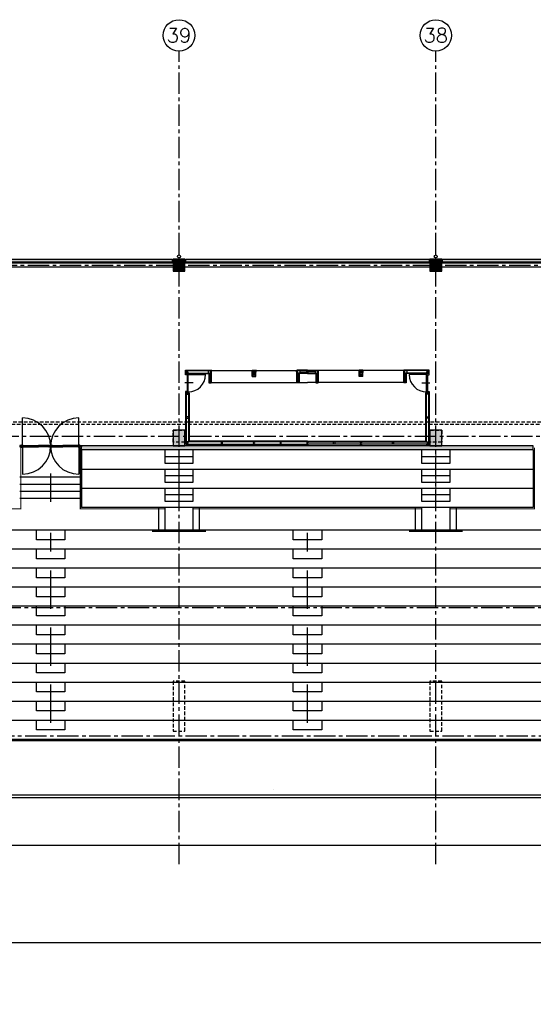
# Model space of a CAD drawing. Extents: x 2980 to 201049, y 2980 to 157420.
# Tile 51 of 78: x 107400 to 129000, y 116010 to 157420. Entities that reach past the tile are written whole.
import ezdxf
from ezdxf.enums import TextEntityAlignment as Align

# ---------------------------------------------------------------- set-up
doc = ezdxf.new("R2010")
doc.units = 0
doc.header["$LTSCALE"] = 1200
doc.linetypes.add('CENTER2', pattern=[1.125, 0.75, -0.125, 0.125, -0.125])
doc.linetypes.add('HIDDEN2', pattern=[0.1875, 0.125, -0.0625])
doc.layers.add('CIVIEL', color=8, linetype='CONTINUOUS')
doc.layers.add('STRAMIENLIJNEN', color=9, linetype='CENTER2')
doc.styles.add('5MM', font='romans', dxfattribs={"height": 1000})

msp = doc.modelspace()

# ---------------------------------------------------------------- linework, layer by layer
at = {"layer": 'CIVIEL'}
for p, q in [((113850, 147184), (103550, 147184)), ((113850, 147016), (103550, 147016)), ((124650, 147184), (114350, 147184)), ((124650, 147016), (114350, 147016)), ((135450, 147184), (125150, 147184)), ((135450, 147016), (125150, 147016)), ((114378.166, 142685.17432), (115450, 142685.17432)), ((114378.166, 142545.17432), (114378.166, 142685.17432)), ((114390.666, 142672.67432), (115437.5, 142672.67432)), ((114390.666, 142672.67432), (114390.666, 142545.17432)), ((114403.166, 142660.17432), (115425, 142660.17432)), ((114403.166, 142660.17432), (114403.166, 142535.17432)), ((114468.166, 142547.67432), (115375, 142547.67432)), ((114468.166, 142535.17432), (115375, 142535.17432)), ((114487.166, 142493.17432), (115217.166, 142493.17432)), ((115350, 142535.17432), (115350, 142150.17432)), ((115362.5, 142535.17432), (115362.5, 142162.67432)), ((115375, 142560.17432), (115375, 142175.17432)), ((115450, 142685.17432), (115450, 142150.17432)), ((115450, 142667.67432), (119050, 142667.67432)), ((115450, 142167.67432), (115450, 142667.67432)), ((117175, 142685.17432), (117325, 142685.17432)), ((117175, 142417.67432), (117175, 142685.17432)), ((117187.5, 142672.67432), (117312.5, 142672.67432)), ((117187.5, 142430.17432), (117187.5, 142672.67432)), ((117200, 142660.17432), (117300, 142660.17432)), ((117200, 142660.17432), (117200, 142442.67432)), ((117200, 142564.17432), (117200, 142564.17432)), ((117312.5, 142430.17432), (117312.5, 142672.67432)), ((117325, 142417.67432), (117325, 142685.17432)), ((119500, 142685.17432), (119050, 142685.17432)), ((119050, 142685.17432), (119050, 142150.17432)), ((119050, 142167.67432), (119050, 142667.67432)), ((119500, 142672.67432), (119062.5, 142672.67432)), ((119500, 142660.17432), (119075, 142660.17432)), ((119500, 142560.17432), (119125, 142560.17432)), ((119125, 142560.17432), (119125, 142175.17432)), ((119137.5, 142560.17432), (119137.5, 142162.67432)), ((119500, 142547.67432), (119149.80679, 142547.67432)), ((119500, 142535.17432), (119149.80679, 142535.17432)), ((119150, 142560.17432), (119150, 142150.17432)), ((119175, 142610.17432), (119500, 142610.17432)), ((119500, 142685.17432), (119950, 142685.17432)), ((119500, 142672.67432), (119937.5, 142672.67432)), ((119500, 142660.17432), (119925, 142660.17432)), ((119825, 142610.17432), (119500, 142610.17432)), ((119500, 142560.17432), (119875, 142560.17432)), ((119500, 142547.67432), (119850.19321, 142547.67432)), ((119500, 142535.17432), (119850.19321, 142535.17432)), ((119850, 142560.17432), (119850, 142150.17432)), ((119862.5, 142560.17432), (119862.5, 142162.67432)), ((119875, 142560.17432), (119875, 142175.17432)), ((119950, 142685.17432), (119950, 142150.17432)), ((121675, 142667.67432), (119950, 142667.67432)), ((119950, 142167.67432), (119950, 142667.67432)), ((121825, 142685.17432), (121675, 142685.17432)), ((121675, 142417.67432), (121675, 142685.17432)), ((121812.5, 142672.67432), (121687.5, 142672.67432)), ((121687.5, 142430.17432), (121687.5, 142672.67432)), ((121800, 142660.17432), (121700, 142660.17432)), ((121800, 142660.17432), (121800, 142442.67432)), ((121800, 142564.17432), (121800, 142564.17432)), ((121812.5, 142430.17432), (121812.5, 142672.67432)), ((121825, 142417.67432), (121825, 142685.17432)), ((123550, 142667.67432), (121825, 142667.67432)), ((124621.834, 142685.17432), (123550, 142685.17432)), ((123550, 142685.17432), (123550, 142150.17432)), ((123550, 142167.67432), (123550, 142667.67432)), ((124609.334, 142672.67432), (123562.5, 142672.67432)), ((124596.834, 142660.17432), (123575, 142660.17432)), ((123625, 142560.17432), (123625, 142175.17432)), ((124531.834, 142547.67432), (123625, 142547.67432)), ((124531.834, 142535.17432), (123625, 142535.17432)), ((123637.5, 142535.17432), (123637.5, 142162.67432)), ((123650, 142535.17432), (123650, 142150.17432)), ((124512.834, 142493.17432), (123782.834, 142493.17432)), ((124596.834, 142660.17432), (124596.834, 142535.17432)), ((124609.334, 142672.67432), (124609.334, 142545.17432)), ((124621.834, 142545.17432), (124621.834, 142685.17432)), ((114689.79406, 142140.67432), (114351.28335, 142140.67432)), ((115350, 142150.17432), (115450, 142150.17432)), ((115362.5, 142162.67432), (115437.5, 142162.67432)), ((115375, 142175.17432), (115425, 142175.17432)), ((115450, 142167.67432), (119500, 142167.67432)), ((117175, 142417.67432), (117325, 142417.67432)), ((117187.5, 142430.17432), (117312.5, 142430.17432)), ((117200, 142442.67432), (117300, 142442.67432)), ((119150, 142150.17432), (119050, 142150.17432)), ((119137.5, 142162.67432), (119062.5, 142162.67432)), ((119125, 142175.17432), (119075, 142175.17432)), ((123550, 142167.67432), (119500, 142167.67432)), ((119850, 142150.17432), (119950, 142150.17432)), ((119862.5, 142162.67432), (119937.5, 142162.67432)), ((119875, 142175.17432), (119925, 142175.17432)), ((121825, 142417.67432), (121675, 142417.67432)), ((121812.5, 142430.17432), (121687.5, 142430.17432)), ((121800, 142442.67432), (121700, 142442.67432)), ((123650, 142150.17432), (123550, 142150.17432)), ((123637.5, 142162.67432), (123562.5, 142162.67432)), ((123625, 142175.17432), (123575, 142175.17432)), ((124310.20594, 142140.67432), (124648.71665, 142140.67432)), ((114378.166, 141721.17432), (114378.166, 139565.17432)), ((114390.666, 141721.17432), (114390.666, 139565.17432)), ((114403.166, 141721.17432), (114403.166, 139565.17432)), ((114478.166, 141721.17432), (114528.166, 141721.17432)), ((114478.166, 141708.67432), (114515.666, 141708.67432)), ((114503.166, 141708.67432), (114503.166, 139665.17432)), ((114515.666, 141708.67432), (114515.666, 139677.67432)), ((114528.166, 141721.17432), (114528.166, 139690.17432)), ((124471.834, 141721.17432), (124471.834, 139690.17432)), ((124521.834, 141721.17432), (124471.834, 141721.17432)), ((124484.334, 141708.67432), (124484.334, 139677.67432)), ((124521.834, 141708.67432), (124484.334, 141708.67432)), ((124496.834, 141708.67432), (124496.834, 139665.17432)), ((124596.834, 141721.17432), (124596.834, 139565.17432)), ((124609.334, 141711.17432), (124609.334, 139565.17432)), ((124621.834, 141711.17432), (124621.834, 139565.17432)), ((107518, 139486.75), (107518, 140668.75)), ((109882, 139486.75), (109882, 140668.75)), ((114403.166, 139565.17432), (114378.166, 139565.17432)), ((119500, 139665.17432), (114503.166, 139665.17432)), ((114503.166, 139565.17432), (119500, 139565.17432)), ((119500, 139677.67432), (114515.666, 139677.67432)), ((119500, 139690.17432), (114528.166, 139690.17432)), ((119500, 139690.17432), (124471.834, 139690.17432)), ((119500, 139677.67432), (124484.334, 139677.67432)), ((119500, 139665.17432), (124496.834, 139665.17432)), ((124496.834, 139565.17432), (119500, 139565.17432)), ((124596.834, 139565.17432), (124621.834, 139565.17432)), ((107450, 139491.5), (107468, 139491.5)), ((107450, 139486.75), (107468, 139486.75)), ((107450, 139482), (107468, 139482)), ((107518, 139486.75), (107518, 138304.75)), ((107524, 139467), (107524, 139493)), ((107524, 139493), (108191, 139493)), ((107524, 139485), (108191, 139485)), ((107524, 139473), (108191, 139473)), ((107524, 139467), (108191, 139467)), ((107540, 139518.5), (108191, 139518.5)), ((107540, 139499), (107541.05796, 139493)), ((107540, 139461), (107541.05796, 139467)), ((107540, 139455), (108191, 139455)), ((108619, 139518.5), (108191, 139518.5)), ((108635, 139493), (108191, 139493)), ((108635, 139485), (108191, 139485)), ((108635, 139473), (108191, 139473)), ((108635, 139467), (108191, 139467)), ((108619, 139455), (108191, 139455)), ((108619, 139499), (108617.94204, 139493)), ((108619, 139461), (108617.94204, 139467)), ((108635, 139467), (108635, 139493)), ((108700, 139491.5), (108691, 139491.5)), ((108691, 139486.75), (108709, 139486.75)), ((108709, 139486.75), (108691, 139486.75)), ((108700, 139482), (108691, 139482)), ((108700, 139491.5), (108709, 139491.5)), ((108700, 139482), (108709, 139482)), ((108765, 139467), (108765, 139493)), ((108765, 139493), (109209, 139493)), ((108765, 139485), (109209, 139485)), ((108765, 139473), (109209, 139473)), ((108765, 139467), (109209, 139467)), ((108781, 139518.5), (109209, 139518.5)), ((108781, 139499), (108782.05796, 139493)), ((108781, 139461), (108782.05796, 139467)), ((108781, 139455), (109209, 139455)), ((109860, 139518.5), (109209, 139518.5)), ((109876, 139493), (109209, 139493)), ((109876, 139485), (109209, 139485)), ((109876, 139473), (109209, 139473)), ((109876, 139467), (109209, 139467)), ((109860, 139455), (109209, 139455)), ((109860, 139499), (109858.94204, 139493)), ((109860, 139461), (109858.94204, 139467)), ((109876, 139467), (109876, 139493)), ((109882, 139486.75), (109882, 138304.75)), ((109950, 139491.5), (109932, 139491.5)), ((109950, 139486.75), (109932, 139486.75)), ((109950, 139482), (109932, 139482)), ((110000, 139330), (110000, 139493)), ((110000, 139330), (110000, 136900)), ((117550, 139350), (117550, 139350)), ((121450, 139350), (121450, 139350)), ((129000, 139330), (129000, 139493)), ((129000, 139330), (129000, 136900)), ((114700, 139033.33333), (113500, 139033.33333)), ((125500, 139033.33333), (124300, 139033.33333)), ((107400, 138191.44922), (110000, 138191.44922)), ((114700, 138233.33333), (113500, 138233.33333)), ((125500, 138233.33333), (124300, 138233.33333)), ((107400, 137891.44922), (110000, 137891.44922)), ((107400, 137591.44922), (110000, 137591.44922)), ((107400, 137291.44922), (110000, 137291.44922)), ((114700, 137433.33333), (113500, 137433.33333)), ((125500, 137433.33333), (124300, 137433.33333)), ((113233, 136900), (113233, 135950)), ((113500, 136900), (113500, 135950)), ((114700, 135950), (114700, 136900)), ((114967, 135950), (114967, 136900)), ((124033, 136900), (124033, 135950)), ((124300, 136900), (124300, 135950)), ((125500, 135950), (125500, 136900)), ((125767, 135950), (125767, 136900)), ((157774.88675, 124800), (37770.21546, 124800)), ((157856.95463, 124700), (37790.1067, 124700)), ((150400, 118600), (97900, 118600))]:
    msp.add_line(p, q, dxfattribs=at)
for points in [[(103570, 147330), (103570, 147230), (113830, 147230), (113830, 147330)], [(113850, 147350), (113850, 146850), (114350, 146850), (114350, 147350)], [(114370, 147330), (114370, 147230), (124630, 147230), (124630, 147330)], [(124650, 147350), (124650, 146850), (125150, 146850), (125150, 147350)], [(125170, 147330), (125170, 147230), (135430, 147230), (135430, 147330)], [(114492.166, 142493.17432), (114447.166, 142493.17432), (114447.166, 142478.17432), (114378.166, 142478.17432), (114378.166, 142545.17432), (114390.666, 142545.17432), (114390.666, 142535.17432), (114492.166, 142535.17432), (114492.166, 142535.17432), (114492.166, 142535.17432)], [(114403.166, 142535.17432), (114468.166, 142535.17432), (114468.166, 142564.17432), (114403.166, 142564.17432)], [(114487.166, 141763.17432), (114487.166, 142493.17432), (114447.166, 142493.17432), (114447.166, 141763.17432)], [(115425, 142547.67432), (115425, 142660.17432), (115325, 142660.17432), (115325, 142560.17432), (115375, 142560.17432), (115375, 142547.67432)], [(117200, 142652.17432), (117235.5, 142652.17432), (117247.5, 142640.17432), (117247.5, 142584.17432), (117235.5, 142572.17432), (117200, 142572.17432)], [(117300, 142442.67432), (117300, 142492.67432), (117200, 142492.67432), (117200, 142442.67432)], [(117300, 142652.17432), (117264.5, 142652.17432), (117252.5, 142640.17432), (117252.5, 142584.17432), (117264.5, 142572.17432), (117300, 142572.17432)], [(119075, 142547.67432), (119075, 142660.17432), (119175, 142660.17432), (119175, 142560.17432), (119125, 142560.17432), (119125, 142547.67432)], [(119925, 142547.67432), (119925, 142660.17432), (119825, 142660.17432), (119825, 142560.17432), (119875, 142560.17432), (119875, 142547.67432)], [(121700, 142652.17432), (121735.5, 142652.17432), (121747.5, 142640.17432), (121747.5, 142584.17432), (121735.5, 142572.17432), (121700, 142572.17432)], [(121700, 142442.67432), (121700, 142492.67432), (121800, 142492.67432), (121800, 142442.67432)], [(121800, 142652.17432), (121764.5, 142652.17432), (121752.5, 142640.17432), (121752.5, 142584.17432), (121764.5, 142572.17432), (121800, 142572.17432)], [(123575, 142547.67432), (123575, 142660.17432), (123675, 142660.17432), (123675, 142560.17432), (123625, 142560.17432), (123625, 142547.67432)], [(124507.834, 142493.17432), (124552.834, 142493.17432), (124552.834, 142478.17432), (124621.834, 142478.17432), (124621.834, 142545.17432), (124609.334, 142545.17432), (124609.334, 142535.17432), (124507.834, 142535.17432), (124507.834, 142535.17432), (124507.834, 142535.17432)], [(124512.834, 141763.17432), (124512.834, 142493.17432), (124552.834, 142493.17432), (124552.834, 141763.17432)], [(124596.834, 142535.17432), (124531.834, 142535.17432), (124531.834, 142564.17432), (124596.834, 142564.17432)], [(115375, 142175.17432), (115375, 142275.17432), (115425, 142275.17432), (115425, 142175.17432)], [(119125, 142175.17432), (119125, 142275.17432), (119075, 142275.17432), (119075, 142175.17432)], [(119875, 142175.17432), (119875, 142275.17432), (119925, 142275.17432), (119925, 142175.17432)], [(123625, 142175.17432), (123625, 142275.17432), (123575, 142275.17432), (123575, 142175.17432)], [(114492.166, 141763.17432), (114447.166, 141763.17432), (114447.166, 141778.17432), (114378.166, 141778.17432), (114378.166, 141711.17432), (114390.666, 141711.17432), (114390.666, 141721.17432), (114492.166, 141721.17432), (114492.166, 141721.17432), (114492.166, 141721.17432)], [(114478.166, 141721.17432), (114403.166, 141721.17432), (114403.166, 141671.17432), (114503.166, 141671.17432), (114503.166, 141708.67432), (114478.166, 141708.67432)], [(124521.834, 141721.17432), (124596.834, 141721.17432), (124596.834, 141671.17432), (124496.834, 141671.17432), (124496.834, 141708.67432), (124521.834, 141708.67432)], [(124507.834, 141763.17432), (124552.834, 141763.17432), (124552.834, 141778.17432), (124621.834, 141778.17432), (124621.834, 141711.17432), (124609.334, 141711.17432), (124609.334, 141721.17432), (124507.834, 141721.17432), (124507.834, 141721.17432), (124507.834, 141721.17432)], [(114403.166, 140718.17432), (114403.166, 140668.17432), (114503.166, 140668.17432), (114503.166, 140718.17432)], [(124596.834, 140718.17432), (124596.834, 140668.17432), (124496.834, 140668.17432), (124496.834, 140718.17432)], [(113850, 140150), (113850, 139493), (114350, 139493), (114350, 140150)], [(124650, 140150), (124650, 139493), (125150, 139493), (125150, 140150)], [(115875, 139565.17432), (115925, 139565.17432), (115925, 139665.17432), (115875, 139665.17432)], [(118350, 139565.17432), (118400, 139565.17432), (118400, 139665.17432), (118350, 139665.17432)], [(120650, 139565.17432), (120600, 139565.17432), (120600, 139665.17432), (120650, 139665.17432)], [(123125, 139565.17432), (123075, 139565.17432), (123075, 139665.17432), (123125, 139665.17432)], [(107450, 139455), (107450, 139455), (107450, 139518.5), (107450, 139518.5), (107450, 139518.5), (107405, 139518.5), (107405, 139455), (107405, 139455), (107405, 139455), (107450, 139455)], [(107468, 139455), (107468, 139455), (107540, 139455), (107540, 139461), (107518, 139461), (107518, 139518.5), (107468, 139518.5), (107468, 139518.5), (107468, 139518.5), (107468, 139455)], [(108691, 139455), (108691, 139455), (108619, 139455), (108619, 139461), (108641, 139461), (108641, 139518.5), (108691, 139518.5), (108691, 139518.5), (108691, 139518.5), (108691, 139455)], [(108709, 139455), (108709, 139455), (108781, 139455), (108781, 139461), (108759, 139461), (108759, 139518.5), (108709, 139518.5), (108709, 139518.5), (108709, 139518.5), (108709, 139455)], [(109932, 139455), (109932, 139455), (109860, 139455), (109860, 139461), (109882, 139461), (109882, 139518.5), (109932, 139518.5), (109932, 139518.5), (109932, 139518.5), (109932, 139455)], [(109950, 139455), (109950, 139455), (109950, 139518.5), (109950, 139518.5), (109950, 139518.5), (109995, 139518.5), (109995, 139455), (109995, 139455), (109995, 139455), (109950, 139455)]]:
    msp.add_lwpolyline(points, close=True, dxfattribs=at)
for points in [[(114503.166, 142564.17432), (114403.166, 142564.17432), (114403.166, 142572.17432), (114438.666, 142572.17432, 0.4142135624), (114450.666, 142584.17432), (114450.666, 142640.17432, 0.4142135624), (114438.666, 142652.17432), (114403.166, 142652.17432), (114403.166, 142660.17432), (114503.166, 142660.17432), (114503.166, 142652.17432), (114467.666, 142652.17432, 0.4142135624), (114455.666, 142640.17432), (114455.666, 142584.17432, 0.4142135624), (114467.666, 142572.17432), (114503.166, 142572.17432)], [(117300, 142564.17432), (117200, 142564.17432), (117200, 142572.17432), (117235.5, 142572.17432, 0.4142135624), (117247.5, 142584.17432), (117247.5, 142640.17432, 0.4142135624), (117235.5, 142652.17432), (117200, 142652.17432), (117200, 142660.17432), (117300, 142660.17432), (117300, 142652.17432), (117264.5, 142652.17432, 0.4142135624), (117252.5, 142640.17432), (117252.5, 142584.17432, 0.4142135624), (117264.5, 142572.17432), (117300, 142572.17432)], [(121700, 142564.17432), (121800, 142564.17432), (121800, 142572.17432), (121764.5, 142572.17432, -0.4142135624), (121752.5, 142584.17432), (121752.5, 142640.17432, -0.4142135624), (121764.5, 142652.17432), (121800, 142652.17432), (121800, 142660.17432), (121700, 142660.17432), (121700, 142652.17432), (121735.5, 142652.17432, -0.4142135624), (121747.5, 142640.17432), (121747.5, 142584.17432, -0.4142135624), (121735.5, 142572.17432), (121700, 142572.17432)], [(124496.834, 142564.17432), (124596.834, 142564.17432), (124596.834, 142572.17432), (124561.334, 142572.17432, -0.4142135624), (124549.334, 142584.17432), (124549.334, 142640.17432, -0.4142135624), (124561.334, 142652.17432), (124596.834, 142652.17432), (124596.834, 142660.17432), (124496.834, 142660.17432), (124496.834, 142652.17432), (124532.334, 142652.17432, -0.4142135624), (124544.334, 142640.17432), (124544.334, 142584.17432, -0.4142135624), (124532.334, 142572.17432), (124496.834, 142572.17432)], [(114503.166, 139661.17432), (114403.166, 139661.17432), (114403.166, 139653.17432), (114438.666, 139653.17432, -0.4142135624), (114450.666, 139641.17432), (114450.666, 139585.17432, -0.4142135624), (114438.666, 139573.17432), (114403.166, 139573.17432), (114403.166, 139565.17432), (114503.166, 139565.17432), (114503.166, 139573.17432), (114467.666, 139573.17432, -0.4142135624), (114455.666, 139585.17432), (114455.666, 139641.17432, -0.4142135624), (114467.666, 139653.17432), (114503.166, 139653.17432)], [(117200, 139661.17432), (117300, 139661.17432), (117300, 139653.17432), (117264.5, 139653.17432, 0.4142135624), (117252.5, 139641.17432), (117252.5, 139585.17432, 0.4142135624), (117264.5, 139573.17432), (117300, 139573.17432), (117300, 139565.17432), (117200, 139565.17432), (117200, 139573.17432), (117235.5, 139573.17432, 0.4142135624), (117247.5, 139585.17432), (117247.5, 139641.17432, 0.4142135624), (117235.5, 139653.17432), (117200, 139653.17432)], [(121800, 139661.17432), (121700, 139661.17432), (121700, 139653.17432), (121735.5, 139653.17432, -0.4142135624), (121747.5, 139641.17432), (121747.5, 139585.17432, -0.4142135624), (121735.5, 139573.17432), (121700, 139573.17432), (121700, 139565.17432), (121800, 139565.17432), (121800, 139573.17432), (121764.5, 139573.17432, -0.4142135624), (121752.5, 139585.17432), (121752.5, 139641.17432, -0.4142135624), (121764.5, 139653.17432), (121800, 139653.17432)], [(124496.834, 139661.17432), (124596.834, 139661.17432), (124596.834, 139653.17432), (124561.334, 139653.17432, 0.4142135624), (124549.334, 139641.17432), (124549.334, 139585.17432, 0.4142135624), (124561.334, 139573.17432), (124596.834, 139573.17432), (124596.834, 139565.17432), (124496.834, 139565.17432), (124496.834, 139573.17432), (124532.334, 139573.17432, 0.4142135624), (124544.334, 139585.17432), (124544.334, 139641.17432, 0.4142135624), (124532.334, 139653.17432), (124496.834, 139653.17432)]]:
    msp.add_lwpolyline(points, format="xyb", close=True, dxfattribs=at)
for points in [[(115425, 142660.17432), (115425, 142175.17432)], [(115437.5, 142672.67432), (115437.5, 142162.67432)], [(115480, 142660.17432), (115450, 142660.17432), (115450, 142585.17432)], [(115450, 142642.67432), (115480, 142642.67432)], [(117145, 142667.17432), (117175, 142667.17432), (117175, 142592.17432)], [(117145, 142649.67432), (117175, 142649.67432)], [(117300, 142660.17432), (117300, 142442.67432)], [(117300, 142564.17432), (117300, 142564.17432)], [(117355, 142667.17432), (117325, 142667.17432), (117325, 142592.17432)], [(117355, 142649.67432), (117325, 142649.67432)], [(119020, 142660.17432), (119050, 142660.17432), (119050, 142585.17432)], [(119020, 142642.67432), (119050, 142642.67432)], [(119062.5, 142672.67432), (119062.5, 142162.67432)], [(119075, 142660.17432), (119075, 142175.17432)], [(119925, 142660.17432), (119925, 142175.17432)], [(119937.5, 142672.67432), (119937.5, 142162.67432)], [(119980, 142660.17432), (119950, 142660.17432), (119950, 142585.17432)], [(119980, 142642.67432), (119950, 142642.67432)], [(121645, 142660.17432), (121675, 142660.17432), (121675, 142585.17432)], [(121645, 142642.67432), (121675, 142642.67432)], [(121700, 142660.17432), (121700, 142442.67432)], [(121700, 142564.17432), (121700, 142564.17432)], [(121855, 142660.17432), (121825, 142660.17432), (121825, 142585.17432)], [(121855, 142642.67432), (121825, 142642.67432)], [(123520, 142660.17432), (123550, 142660.17432), (123550, 142585.17432)], [(123550, 142642.67432), (123520, 142642.67432)], [(123562.5, 142672.67432), (123562.5, 142162.67432)], [(123575, 142660.17432), (123575, 142175.17432)], [(119450, 139661.17432), (119500, 139661.17432)], [(119550, 139661.17432), (119500, 139661.17432)], [(107518, 139499), (107540, 139499), (107540, 139518.5), (107518, 139518.5)], [(108641, 139499), (108619, 139499), (108619, 139518.5), (108641, 139518.5)], [(108759, 139499), (108781, 139499), (108781, 139518.5), (108759, 139518.5)], [(109882, 139499), (109860, 139499), (109860, 139518.5), (109882, 139518.5)], [(129000, 139493), (110000, 139493)], [(129000, 139330), (110000, 139330)], [(113500, 139300), (113500, 138766.66667), (114700, 138766.66667), (114700, 139300)], [(124300, 139300), (124300, 138766.66667), (125500, 138766.66667), (125500, 139300)], [(129000, 138500), (110000, 138500)], [(113500, 138500), (113500, 137966.66667), (114700, 137966.66667), (114700, 138500)], [(124300, 138500), (124300, 137966.66667), (125500, 137966.66667), (125500, 138500)], [(129000, 137700), (110000, 137700)], [(113500, 137700), (113500, 137166.66667), (114700, 137166.66667), (114700, 137700)], [(124300, 137700), (124300, 137166.66667), (125500, 137166.66667), (125500, 137700)], [(129000, 136900), (110000, 136900)], [(157050, 32250), (160094.71876, 32250), (165258.68569, 34388.98514), (169211.01486, 38341.31431), (171350, 43505.28124), (171350, 124694.71876), (169211.01486, 129858.68569), (165258.68569, 133811.01486), (160094.71876, 135950), (35705.28124, 135950), (30541.31431, 133811.01486), (26588.98514, 129858.68569), (24450, 124694.71876), (24450, 43505.28124), (26588.98514, 38341.31431), (30541.31431, 34388.98514), (35705.28124, 32250), (38730, 32250)], [(109300, 135950), (109300, 135550), (108100, 135550), (108100, 135950)], [(120100, 135950), (120100, 135550), (118900, 135550), (118900, 135950)], [(157050, 33050), (159935.58887, 33050), (164805.52209, 35067.19239), (168532.80761, 38794.47791), (170550, 43664.41113), (170550, 124535.58887), (168532.80761, 129405.52209), (164805.52209, 133132.80761), (159935.58887, 135150), (35864.41113, 135150)], [(109300, 135150), (109300, 134750), (108100, 134750), (108100, 135150)], [(120100, 135150), (120100, 134750), (118900, 134750), (118900, 135150)], [(157050, 33850), (159776.45897, 33850), (164352.35849, 35745.39964), (167854.60036, 39247.64151), (169750, 43823.54103), (169750, 124376.45897), (167854.60036, 128952.35849), (164352.35849, 132454.60036), (159776.45897, 134350), (36023.54103, 134350)], [(109300, 134350), (109300, 133950), (108100, 133950), (108100, 134350)], [(120100, 134350), (120100, 133950), (118900, 133950), (118900, 134350)], [(157050, 34650), (159617.32908, 34650), (163899.19489, 36423.60689), (167176.39311, 39700.80511), (168950, 43982.67092), (168950, 124217.32908), (167176.39311, 128499.19489), (163899.19489, 131776.39311), (159617.32908, 133550), (36182.67092, 133550)], [(109300, 133550), (109300, 133150), (108100, 133150), (108100, 133550)], [(120100, 133550), (120100, 133150), (118900, 133150), (118900, 133550)], [(157050, 35450), (159458.19919, 35450), (163446.0313, 37101.81414), (166498.18586, 40153.9687), (168150, 44141.80081), (168150, 124058.19919), (166498.18586, 128046.0313), (163446.0313, 131098.18586), (159458.19919, 132750), (36341.80081, 132750)], [(109300, 132750), (109300, 132350), (108100, 132350), (108100, 132750)], [(120100, 132750), (120100, 132350), (118900, 132350), (118900, 132750)], [(157050, 36250), (159299.06929, 36250), (162992.8677, 37780.0214), (165819.9786, 40607.1323), (167350, 44300.93071), (167350, 123899.06929), (165819.9786, 127592.8677), (162992.8677, 130419.9786), (159299.06929, 131950), (38250, 131950)], [(109300, 131950), (109300, 131550), (108100, 131550), (108100, 131950)], [(120100, 131950), (120100, 131550), (118900, 131550), (118900, 131950)], [(157050, 37050), (159139.9394, 37050), (162539.7041, 38458.22865), (165141.77135, 41060.2959), (166550, 44460.0606), (166550, 123739.9394), (165141.77135, 127139.7041), (162539.7041, 129741.77135), (159139.9394, 131150), (38250, 131150)], [(109300, 131150), (109300, 130750), (108100, 130750), (108100, 131150)], [(120100, 131150), (120100, 130750), (118900, 130750), (118900, 131150)], [(157050, 37850), (158980.8095, 37850), (162086.5405, 39136.4359), (164463.5641, 41513.4595), (165750, 44619.1905), (165750, 123580.8095), (164463.5641, 126686.5405), (162086.5405, 129063.5641), (158980.8095, 130350), (38250, 130350)], [(109300, 130350), (109300, 129950), (108100, 129950), (108100, 130350)], [(120100, 130350), (120100, 129950), (118900, 129950), (118900, 130350)], [(157050, 38650), (158821.67961, 38650), (161633.3769, 39814.64315), (163785.35685, 41966.6231), (164950, 44778.32039), (164950, 123421.67961), (163785.35685, 126233.3769), (161633.3769, 128385.35685), (158821.67961, 129550), (38250, 129550)], [(109300, 129550), (109300, 129150), (108100, 129150), (108100, 129550)], [(120100, 129550), (120100, 129150), (118900, 129150), (118900, 129550)], [(157050, 39450), (158662.54972, 39450), (161180.21331, 40492.8504), (163107.1496, 42419.78669), (164150, 44937.45028), (164150, 123262.54972), (163107.1496, 125780.21331), (161180.21331, 127707.1496), (158662.54972, 128750), (38250, 128750)], [(109300, 128750), (109300, 128350), (108100, 128350), (108100, 128750)], [(120100, 128750), (120100, 128350), (118900, 128350), (118900, 128750)], [(157050, 40250), (158503.41982, 40250), (160727.04971, 41171.05766), (162428.94234, 42872.95029), (163350, 45096.58018), (163350, 123103.41982), (162428.94234, 125327.04971), (160727.04971, 127028.94234), (158503.41982, 127950), (38250, 127950)], [(109300, 127950), (109300, 127550), (108100, 127550), (108100, 127950)], [(120100, 127950), (120100, 127550), (118900, 127550), (118900, 127950)], [(157050, 41050), (158344.28993, 41050), (160273.88611, 41849.26491), (161750.73509, 43326.11389), (162550, 45255.71007), (162550, 122944.28993), (161750.73509, 124873.88611), (160273.88611, 126350.73509), (158344.28993, 127150), (38250, 127150)], [(157856.95463, 124700), (37790.1067, 124700), (38187.93143, 122700), (156863.40857, 122700)]]:
    msp.add_lwpolyline(points, dxfattribs=at)
for points, format in [([(119500, 142564.17432), (119450, 142564.17432), (119450, 142572.17432), (119485.5, 142572.17432, 0.4142135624), (119497.5, 142584.17432), (119497.5, 142640.17432, 0.4142135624), (119485.5, 142652.17432), (119450, 142652.17432), (119450, 142660.17432), (119500, 142660.17432)], "xyb"), ([(119500, 142564.17432), (119550, 142564.17432), (119550, 142572.17432), (119514.5, 142572.17432, -0.4142135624), (119502.5, 142584.17432), (119502.5, 142640.17432, -0.4142135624), (119514.5, 142652.17432), (119550, 142652.17432), (119550, 142660.17432), (119500, 142660.17432)], "xyb"), ([(119500, 139565.17432), (119450, 139565.17432), (119450, 139573.17432), (119485.5, 139573.17432, 0.4142135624), (119497.5, 139585.17432), (119497.5, 139641.17432, 0.4142135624), (119485.5, 139653.17432), (119450, 139653.17432), (119450, 139661.17432)], "xyb"), ([(119500, 139565.17432), (119550, 139565.17432), (119550, 139573.17432), (119514.5, 139573.17432, -0.4142135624), (119502.5, 139585.17432), (119502.5, 139641.17432, -0.4142135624), (119514.5, 139653.17432), (119550, 139653.17432), (119550, 139661.17432)], "xyb"), ([(121237.20628, 138514.01049, 100, 100, 0), (121237.20628, 138514.01049, 0, 0, 0)], "xyseb"), ([(108100, 137291.44922, 0, 14.64, 0), (108100, 137320.72922, 14.64, 50, 0), (108100, 137391.44922, 50, 85.36, 0), (108100, 137462.16922, 85.36, 100, 0), (108100, 137491.44922, 0, 0, 0), (108100, 138191.44922, 0, 0, 0)], "xyseb"), ([(109300, 137291.44922, 0, 14.64, 0), (109300, 137320.72922, 14.64, 50, 0), (109300, 137391.44922, 50, 85.36, 0), (109300, 137462.16922, 85.36, 100, 0), (109300, 137491.44922, 0, 0, 0), (109300, 138191.44922, 0, 0, 0)], "xyseb")]:
    msp.add_lwpolyline(points, format=format, dxfattribs=at)
at = {"layer": 'CIVIEL', "linetype": 'HIDDEN2'}
for points in [[(97900, 140505), (161000.7646, 140505), (167838.88592, 137672.5574), (173072.5574, 132438.88592), (175905, 125600.7646), (175905, 56750)], [(175795, 56750), (175795, 125578.88423), (172979.30391, 132376.57593), (167776.57593, 137579.30391), (160978.88423, 140395), (97900, 140395)], [(118087.20628, 125062.79372), (118087.20628, 125062.79372)]]:
    msp.add_lwpolyline(points, dxfattribs=at)
for points in [[(113850, 140150), (114350, 140150), (114350, 139650), (113850, 139650)], [(124650, 140150), (125150, 140150), (125150, 139650), (124650, 139650)], [(113850, 129600), (113850, 127500), (114350, 127500), (114350, 129600)], [(124650, 129600), (124650, 127500), (125150, 127500), (125150, 129600)]]:
    msp.add_lwpolyline(points, close=True, dxfattribs=at)
at = {"layer": 'CIVIEL', "const_width": 50}
for points in [[(107450, 139417), (107450, 136850), (103900, 136850)], [(109950, 139417), (109950, 136850), (113500, 136850)], [(129050, 139417), (129050, 136850), (125500, 136850)], [(114700, 136850), (124300, 136850)], [(115234, 135900), (112966, 135900)], [(126034, 135900), (123766, 135900)], [(33150, 116350), (33150, 122964.18117), (33150, 122964.18117), (33300, 122934.34431), (34091.65286, 124845.56339), (34307.94081, 125061.85133), (30238.6973, 127780.83292), (32835.45503, 130377.59065), (36510.87633, 131900), (38200, 131900), (38200, 127100), (158334.34431, 127100), (160245.56339, 126308.34714), (161708.34714, 124845.56339), (162500, 122934.34431), (162500, 45265.65569), (161708.34714, 43354.43661), (160245.56339, 41891.65286), (158334.34431, 41100), (157030, 41100)]]:
    msp.add_lwpolyline(points, dxfattribs=at)
at = {"layer": 'CIVIEL', "const_width": 50, "flags": 128}
for points in [[(114100, 137566.35263), (114100, 139214.35263)], [(124900, 137566.35263), (124900, 139214.35263)], [(108700, 137141.44922), (108700, 138341.44922)], [(108700, 135040.81652), (108700, 135841)], [(119500, 135040.81652), (119500, 135840.81652)], [(108700, 132640.81652), (108700, 134263.81652)], [(119500, 132640.81652), (119500, 134263.81652)], [(108700, 130240.81652), (108700, 131863.81652)], [(119500, 130240.81652), (119500, 131863.81652)], [(108700, 127840.81652), (108700, 129463.81652)], [(119500, 127840.81652), (119500, 129463.81652)]]:
    msp.add_lwpolyline(points, dxfattribs=at)
at = {"layer": 'CIVIEL'}
for centre, radius in [((114100, 147462.5), 62.5), ((124900, 147462.5), 62.5), ((114100, 147100), 100), ((124900, 147100), 100)]:
    msp.add_circle(centre, radius, dxfattribs=at)
for centre, radius, start, end in [((114487.166, 142493.17432), 730, 270, 360), ((124512.834, 142493.17432), 730, 180, 270), ((107518, 139486.75), 1182, 270, 90), ((109882, 139486.75), 1182, 90, 270), ((107518, 139486.75), 59.2289, 90, 270), ((109882, 139486.75), 59.2289, 270, 90)]:
    msp.add_arc(centre, radius, start, end, dxfattribs=at)
for points in [[(103570, 147330), (103570, 147230), (113830, 147330), (113830, 147230)], [(114350, 147350), (114350, 146850), (113850, 147350), (113850, 146850)], [(114370, 147330), (114370, 147230), (124630, 147330), (124630, 147230)], [(125150, 147350), (125150, 146850), (124650, 147350), (124650, 146850)], [(125170, 147330), (125170, 147230), (135430, 147330), (135430, 147230)], [(114350, 140150), (114350, 139493), (113850, 140150), (113850, 139493)], [(125150, 140150), (125150, 139493), (124650, 140150), (124650, 139493)], [(129000, 139493), (129000, 139330), (110000, 139493), (110000, 139330)]]:
    msp.add_solid(points, dxfattribs=at)
at = {"layer": 'STRAMIENLIJNEN'}
for p, q in [((114100, 121900), (114100, 156100)), ((124900, 121900), (124900, 156100)), ((34919.57739, 139900), (160880.42261, 139900)), ((36351.74643, 132700), (159448.25357, 132700)), ((37425.87322, 127300), (158374.12678, 127300))]:
    msp.add_line(p, q, dxfattribs=at)
msp.add_lwpolyline([(17136.47156, 136174.65333), (24225.34667, 143263.52844), (33487.40834, 147100), (162312.59166, 147100), (171574.65333, 143263.52844), (178663.52844, 136174.65333), (182500, 126912.59166), (182500, 41287.40834)], dxfattribs=at)
at = {"layer": 'STRAMIENLIJNEN', "color": 2, "linetype": 'CONTINUOUS'}
for centre in [(114100, 156760), (124900, 156760)]:
    msp.add_circle(centre, 660, dxfattribs=at)

# ---------------------------------------------------------------- texts
at = {"layer": 'STRAMIENLIJNEN', "color": 1, "linetype": 'CONTINUOUS', "style": '5MM'}
for s, p in [('39', (114100, 156760)), ('38', (124900, 156760))]:
    msp.add_text(s, height=600, dxfattribs=at).set_placement(p, align=Align.MIDDLE)

doc.saveas('drawing.dxf')
